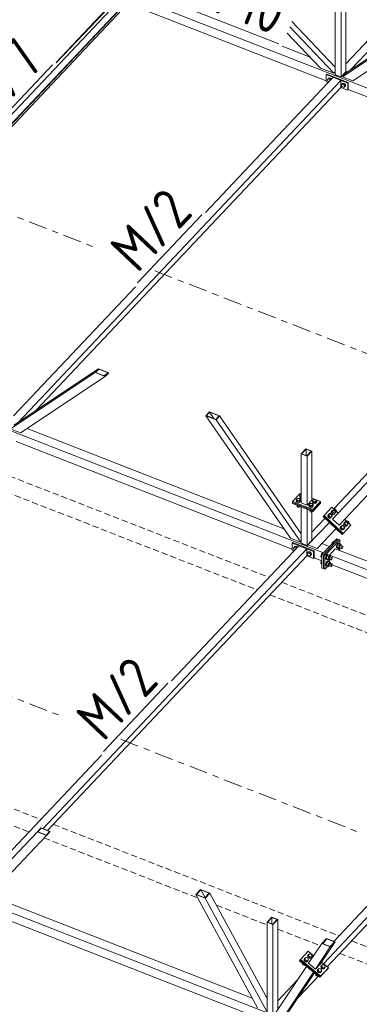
# Model space of a CAD drawing. Header units: millimetres. Extents: x -681 to 506, y -45 to 794.
# Tile 95 of 256: x -116 to -83, y 296 to 391. Entities that reach past the tile are written whole.
import ezdxf

# ---------------------------------------------------------------- set-up
doc = ezdxf.new("R2010")
doc.units = ezdxf.units.MM
doc.header["$LTSCALE"] = 0.6
for name, pattern in [('VERDECKT2', [1.5, 1, -0.5]), ('XKITLINE00', [0]), ('XKITLINE03', [6, 3, -1, 1, -1])]:
    doc.linetypes.add(name, pattern=pattern)
for name, color, linetype, lineweight in [('Bolt', 7, 'Continuous', 0), ('Part', 2, 'Continuous', 0), ('PartMark', 3, 'Continuous', 0), ('S-GRID', 1, 'Continuous', 0)]:
    doc.layers.add(name, color=color, linetype=linetype, lineweight=lineweight)
doc.styles.add('ISOCPEUR', font='ISOCPEUR.TTF')

msp = doc.modelspace()

# ---------------------------------------------------------------- linework, layer by layer
at = {"layer": 'Bolt', "color": 3, "linetype": 'XKITLINE00', "lineweight": 0}
for p, q in [((-86.504, 385.464), (-86.422, 385.56)), ((-86.422, 385.304), (-86.504, 385.464)), ((-86.444, 385.545), (-86.42, 385.614)), ((-86.442, 385.537), (-86.444, 385.545)), ((-86.35, 385.636), (-86.422, 385.56)), ((-86.422, 385.56), (-86.258, 385.495)), ((-86.42, 385.614), (-86.356, 385.647)), ((-86.42, 385.614), (-86.403, 385.632)), ((-86.338, 385.665), (-86.403, 385.632)), ((-86.356, 385.647), (-86.268, 385.634)), ((-86.186, 385.572), (-86.35, 385.636)), ((-86.251, 385.652), (-86.338, 385.665)), ((-86.268, 385.634), (-86.18, 385.578)), ((-86.186, 385.572), (-86.258, 385.495)), ((-86.258, 385.495), (-86.231, 385.443)), ((-86.163, 385.596), (-86.251, 385.652)), ((-86.159, 385.519), (-86.186, 385.572)), ((-86.18, 385.578), (-86.145, 385.533)), ((-86.128, 385.552), (-86.163, 385.596)), ((-86.378, 385.287), (-86.422, 385.304)), ((-85.175, 384.945), (-85.092, 385.041)), ((-85.092, 384.785), (-85.175, 384.945)), ((-85.114, 385.026), (-85.09, 385.095)), ((-85.112, 385.018), (-85.114, 385.026)), ((-85.02, 385.117), (-85.092, 385.041)), ((-85.092, 385.041), (-84.928, 384.977)), ((-84.928, 384.721), (-85.092, 384.785)), ((-85.09, 385.095), (-85.026, 385.128)), ((-85.09, 385.095), (-85.073, 385.114)), ((-85.009, 385.146), (-85.073, 385.114)), ((-85.026, 385.128), (-84.938, 385.115)), ((-84.856, 385.053), (-85.02, 385.117)), ((-84.921, 385.133), (-85.009, 385.146)), ((-84.938, 385.115), (-84.85, 385.059)), ((-84.856, 385.053), (-84.928, 384.977)), ((-84.928, 384.977), (-84.846, 384.817)), ((-84.846, 384.817), (-84.928, 384.721)), ((-84.856, 384.798), (-84.928, 384.721)), ((-84.833, 385.078), (-84.921, 385.133)), ((-84.85, 384.787), (-84.864, 384.789)), ((-84.774, 384.893), (-84.856, 385.053)), ((-84.774, 384.893), (-84.856, 384.798)), ((-84.85, 385.059), (-84.786, 384.977)), ((-84.786, 384.819), (-84.85, 384.787)), ((-84.774, 384.893), (-84.846, 384.817)), ((-84.769, 384.995), (-84.833, 385.078)), ((-84.786, 384.977), (-84.762, 384.889)), ((-84.762, 384.889), (-84.786, 384.819)), ((-84.786, 384.819), (-84.769, 384.838)), ((-84.745, 384.907), (-84.769, 384.995)), ((-84.769, 384.838), (-84.745, 384.907)), ((-89.184, 345.088), (-89.084, 345.193)), ((-89.084, 345.193), (-89.062, 345.193)), ((-89.543, 344.615), (-89.53, 344.644)), ((-89.517, 344.549), (-89.543, 344.615)), ((-89.543, 344.589), (-89.543, 344.615)), ((-89.517, 344.523), (-89.543, 344.589)), ((-89.53, 344.721), (-89.43, 344.827)), ((-89.53, 344.615), (-89.53, 344.721)), ((-89.437, 344.613), (-89.53, 344.721)), ((-89.437, 344.506), (-89.53, 344.615)), ((-89.444, 344.499), (-89.517, 344.549)), ((-89.517, 344.523), (-89.444, 344.474)), ((-89.342, 344.48), (-89.444, 344.499)), ((-89.444, 344.474), (-89.342, 344.455)), ((-89.437, 344.506), (-89.437, 344.613)), ((-89.245, 344.61), (-89.437, 344.613)), ((-89.437, 344.506), (-89.245, 344.504)), ((-89.43, 344.827), (-89.237, 344.824)), ((-89.238, 344.496), (-89.342, 344.48)), ((-89.342, 344.455), (-89.238, 344.471)), ((-89.145, 344.716), (-89.245, 344.61)), ((-89.245, 344.504), (-89.245, 344.61)), ((-89.245, 344.504), (-89.145, 344.609)), ((-89.161, 344.544), (-89.238, 344.496)), ((-89.238, 344.471), (-89.161, 344.518)), ((-89.237, 344.824), (-89.145, 344.716)), ((-89.197, 344.981), (-89.184, 345.01)), ((-89.172, 344.915), (-89.197, 344.981)), ((-89.197, 344.956), (-89.197, 344.981)), ((-89.172, 344.889), (-89.197, 344.956)), ((-89.184, 344.981), (-89.184, 345.088)), ((-89.091, 344.979), (-89.184, 345.088)), ((-89.091, 344.873), (-89.184, 344.981)), ((-89.098, 344.866), (-89.172, 344.915)), ((-89.172, 344.889), (-89.098, 344.84)), ((-89.132, 344.609), (-89.161, 344.544)), ((-89.161, 344.518), (-89.132, 344.584)), ((-89.145, 344.609), (-89.145, 344.716)), ((-89.145, 344.644), (-89.132, 344.609)), ((-89.132, 344.584), (-89.132, 344.609)), ((-89.098, 344.866), (-89.062, 344.859)), ((-89.098, 344.84), (-89.062, 344.833)), ((-89.091, 344.873), (-89.091, 344.979)), ((-89.091, 344.979), (-89.062, 344.979)), ((-89.062, 344.872), (-89.091, 344.873)), ((-88.295, 344.24), (-88.195, 344.345)), ((-88.295, 344.133), (-88.295, 344.24)), ((-88.202, 344.131), (-88.295, 344.24)), ((-88.195, 344.345), (-88.003, 344.343)), ((-87.91, 344.234), (-88.01, 344.128)), ((-88.003, 344.343), (-87.91, 344.234)), ((-87.962, 344.5), (-87.949, 344.529)), ((-87.937, 344.433), (-87.962, 344.5)), ((-87.962, 344.474), (-87.962, 344.5)), ((-87.937, 344.408), (-87.962, 344.474)), ((-87.949, 344.606), (-87.849, 344.712)), ((-87.949, 344.5), (-87.949, 344.606)), ((-87.856, 344.497), (-87.949, 344.606)), ((-87.856, 344.391), (-87.949, 344.5)), ((-87.863, 344.384), (-87.937, 344.433)), ((-87.937, 344.408), (-87.863, 344.358)), ((-87.91, 344.128), (-87.91, 344.234)), ((-87.761, 344.365), (-87.863, 344.384)), ((-87.863, 344.358), (-87.761, 344.339)), ((-87.856, 344.391), (-87.856, 344.497)), ((-87.664, 344.495), (-87.856, 344.497)), ((-87.856, 344.391), (-87.664, 344.388)), ((-87.849, 344.712), (-87.657, 344.709)), ((-87.658, 344.381), (-87.761, 344.365)), ((-87.761, 344.339), (-87.658, 344.355)), ((-87.564, 344.601), (-87.664, 344.495)), ((-87.664, 344.388), (-87.664, 344.495)), ((-87.664, 344.388), (-87.564, 344.494)), ((-87.581, 344.428), (-87.658, 344.381)), ((-87.658, 344.355), (-87.581, 344.403)), ((-87.657, 344.709), (-87.564, 344.601)), ((-87.551, 344.494), (-87.581, 344.428)), ((-87.581, 344.403), (-87.551, 344.468)), ((-87.564, 344.494), (-87.564, 344.601)), ((-87.564, 344.528), (-87.551, 344.494)), ((-87.551, 344.468), (-87.551, 344.494)), ((-89.455, 344.17), (-89.437, 344.149)), ((-89.448, 344.06), (-89.448, 344.162)), ((-89.435, 344.025), (-89.448, 344.06)), ((-89.437, 344.149), (-89.437, 344.163)), ((-89.437, 344.149), (-89.4, 344.148)), ((-89.435, 344.025), (-89.395, 343.998)), ((-89.395, 343.998), (-89.34, 343.987)), ((-89.34, 343.987), (-89.284, 343.996)), ((-89.284, 343.996), (-89.242, 344.022)), ((-89.242, 344.022), (-89.226, 344.057)), ((-89.226, 344.057), (-89.226, 344.081)), ((-88.308, 344.133), (-88.295, 344.162)), ((-88.283, 344.067), (-88.308, 344.133)), ((-88.308, 344.108), (-88.308, 344.133)), ((-88.283, 344.041), (-88.308, 344.108)), ((-88.202, 344.025), (-88.295, 344.133)), ((-88.209, 344.018), (-88.283, 344.067)), ((-88.283, 344.041), (-88.209, 343.992)), ((-88.22, 343.688), (-88.202, 343.667)), ((-88.213, 343.579), (-88.213, 343.68)), ((-88.2, 343.543), (-88.213, 343.579)), ((-88.107, 343.998), (-88.209, 344.018)), ((-88.209, 343.992), (-88.107, 343.973)), ((-88.202, 344.025), (-88.202, 344.131)), ((-88.01, 344.128), (-88.202, 344.131)), ((-88.202, 344.025), (-88.01, 344.022)), ((-88.202, 343.667), (-88.202, 343.681)), ((-88.202, 343.667), (-88.165, 343.667)), ((-88.2, 343.543), (-88.16, 343.516)), ((-88.16, 343.516), (-88.105, 343.506)), ((-88.003, 344.015), (-88.107, 343.998)), ((-88.107, 343.973), (-88.003, 343.989)), ((-88.105, 343.506), (-88.049, 343.515)), ((-88.049, 343.515), (-88.007, 343.54)), ((-88.01, 344.022), (-87.91, 344.128)), ((-88.01, 344.022), (-88.01, 344.128)), ((-88.007, 343.54), (-87.991, 343.576)), ((-87.927, 344.062), (-88.003, 344.015)), ((-88.003, 343.989), (-87.927, 344.036)), ((-87.991, 343.576), (-87.991, 343.599)), ((-87.897, 344.128), (-87.927, 344.062)), ((-87.927, 344.036), (-87.897, 344.102)), ((-87.91, 344.162), (-87.897, 344.128)), ((-87.897, 344.102), (-87.897, 344.128)), ((-86.47, 343.176), (-86.437, 343.252)), ((-86.459, 343.172), (-86.379, 343.257)), ((-86.452, 343.236), (-86.437, 343.252)), ((-86.437, 343.252), (-86.364, 343.289)), ((-86.279, 343.363), (-86.379, 343.257)), ((-86.379, 343.257), (-86.308, 343.09)), ((-86.364, 343.289), (-86.35, 343.288)), ((-86.289, 343.272), (-86.174, 343.393)), ((-86.222, 343.342), (-86.279, 343.363)), ((-86.192, 343.353), (-86.174, 343.393)), ((-86.183, 343.302), (-86.192, 343.353)), ((-86.15, 343.256), (-86.183, 343.302)), ((-86.174, 343.393), (-86.134, 343.414)), ((-86.102, 343.226), (-86.15, 343.256)), ((-86.106, 343.602), (-86.14, 343.527)), ((-86.14, 343.527), (-86.124, 343.434)), ((-86.134, 343.414), (-86.083, 343.408)), ((-86.125, 343.543), (-86.091, 343.618)), ((-86.109, 343.45), (-86.125, 343.543)), ((-86.124, 343.434), (-86.108, 343.411)), ((-86.113, 343.539), (-86.033, 343.623)), ((-86.048, 343.386), (-86.113, 343.539)), ((-86.076, 343.404), (-86.109, 343.45)), ((-86.106, 343.602), (-86.091, 343.618)), ((-86.091, 343.618), (-86.018, 343.656)), ((-86.083, 343.408), (-86.035, 343.378)), ((-86.035, 343.378), (-85.962, 343.456)), ((-86.035, 343.378), (-86.003, 343.332)), ((-85.933, 343.729), (-86.033, 343.623)), ((-86.033, 343.623), (-85.962, 343.456)), ((-86.027, 343.366), (-85.871, 343.31)), ((-86.018, 343.656), (-86.004, 343.654)), ((-85.994, 343.281), (-86.012, 343.241)), ((-86.007, 343.338), (-85.959, 343.309)), ((-86.003, 343.332), (-85.994, 343.281)), ((-85.998, 343.308), (-85.974, 343.293)), ((-85.974, 343.293), (-85.881, 343.282)), ((-85.962, 343.456), (-85.791, 343.394)), ((-85.866, 343.298), (-85.959, 343.309)), ((-85.943, 343.638), (-85.828, 343.76)), ((-85.876, 343.708), (-85.933, 343.729)), ((-85.881, 343.282), (-85.807, 343.32)), ((-85.871, 343.31), (-85.791, 343.394)), ((-85.792, 343.336), (-85.866, 343.298)), ((-85.846, 343.719), (-85.828, 343.76)), ((-85.837, 343.669), (-85.846, 343.719)), ((-85.805, 343.622), (-85.837, 343.669)), ((-85.828, 343.76), (-85.788, 343.78)), ((-85.807, 343.32), (-85.792, 343.336)), ((-85.757, 343.592), (-85.805, 343.622)), ((-85.759, 343.411), (-85.792, 343.336)), ((-85.791, 343.394), (-85.691, 343.5)), ((-85.788, 343.78), (-85.737, 343.774)), ((-85.781, 343.485), (-85.666, 343.607)), ((-85.761, 343.425), (-85.759, 343.411)), ((-85.706, 343.587), (-85.757, 343.592)), ((-85.737, 343.774), (-85.689, 343.744)), ((-85.691, 343.5), (-85.715, 343.556)), ((-85.666, 343.607), (-85.706, 343.587)), ((-85.689, 343.744), (-85.657, 343.698)), ((-85.648, 343.648), (-85.666, 343.607)), ((-85.657, 343.698), (-85.648, 343.648)), ((-86.452, 343.236), (-86.485, 343.161)), ((-86.485, 343.161), (-86.47, 343.068)), ((-86.455, 343.083), (-86.47, 343.176)), ((-86.47, 343.068), (-86.409, 342.982)), ((-86.388, 343.005), (-86.459, 343.172)), ((-86.394, 342.998), (-86.455, 343.083)), ((-86.409, 342.982), (-86.32, 342.926)), ((-86.305, 342.942), (-86.394, 342.998)), ((-86.308, 343.09), (-86.388, 343.005)), ((-86.388, 343.005), (-86.216, 342.943)), ((-86.32, 342.926), (-86.227, 342.916)), ((-86.308, 343.09), (-86.136, 343.028)), ((-86.212, 342.932), (-86.305, 342.942)), ((-86.227, 342.916), (-86.153, 342.954)), ((-86.216, 342.943), (-86.136, 343.028)), ((-86.138, 342.97), (-86.212, 342.932)), ((-86.153, 342.954), (-86.138, 342.97)), ((-86.105, 343.045), (-86.138, 342.97)), ((-86.136, 343.028), (-86.037, 343.134)), ((-86.127, 343.119), (-86.012, 343.241)), ((-86.107, 343.059), (-86.105, 343.045)), ((-86.052, 343.22), (-86.102, 343.226)), ((-86.037, 343.134), (-86.06, 343.19)), ((-86.012, 343.241), (-86.052, 343.22)), ((-84.894, 342.458), (-84.928, 342.383)), ((-84.928, 342.383), (-84.912, 342.29)), ((-84.913, 342.399), (-84.879, 342.474)), ((-84.897, 342.306), (-84.913, 342.399)), ((-84.912, 342.29), (-84.896, 342.266)), ((-84.901, 342.394), (-84.821, 342.479)), ((-84.836, 342.242), (-84.901, 342.394)), ((-84.865, 342.26), (-84.897, 342.306)), ((-84.894, 342.458), (-84.879, 342.474)), ((-84.879, 342.474), (-84.806, 342.511)), ((-84.823, 342.234), (-84.75, 342.312)), ((-84.721, 342.585), (-84.821, 342.479)), ((-84.821, 342.479), (-84.75, 342.312)), ((-84.806, 342.511), (-84.792, 342.51)), ((-84.75, 342.312), (-84.579, 342.25)), ((-84.731, 342.494), (-84.616, 342.615)), ((-84.664, 342.564), (-84.721, 342.585)), ((-84.634, 342.575), (-84.616, 342.615)), ((-84.625, 342.524), (-84.634, 342.575)), ((-84.593, 342.478), (-84.625, 342.524)), ((-84.616, 342.615), (-84.576, 342.636)), ((-84.545, 342.448), (-84.593, 342.478)), ((-84.579, 342.25), (-84.479, 342.356)), ((-84.576, 342.636), (-84.526, 342.63)), ((-84.569, 342.341), (-84.454, 342.463)), ((-84.494, 342.443), (-84.545, 342.448)), ((-84.526, 342.63), (-84.478, 342.6)), ((-84.479, 342.356), (-84.503, 342.412)), ((-84.454, 342.463), (-84.494, 342.443)), ((-84.478, 342.6), (-84.445, 342.554)), ((-84.436, 342.504), (-84.454, 342.463)), ((-84.445, 342.554), (-84.436, 342.504)), ((-85.24, 342.092), (-85.274, 342.016)), ((-85.274, 342.016), (-85.258, 341.923)), ((-85.259, 342.032), (-85.225, 342.108)), ((-85.243, 341.939), (-85.259, 342.032)), ((-85.258, 341.923), (-85.197, 341.838)), ((-85.247, 342.028), (-85.167, 342.113)), ((-85.176, 341.861), (-85.247, 342.028)), ((-85.182, 341.853), (-85.243, 341.939)), ((-85.24, 342.092), (-85.225, 342.108)), ((-85.225, 342.108), (-85.152, 342.145)), ((-85.197, 341.838), (-85.108, 341.782)), ((-85.093, 341.798), (-85.182, 341.853)), ((-85.096, 341.945), (-85.176, 341.861)), ((-85.176, 341.861), (-85.005, 341.799)), ((-85.067, 342.218), (-85.167, 342.113)), ((-85.167, 342.113), (-85.096, 341.945)), ((-85.152, 342.145), (-85.138, 342.144)), ((-85.108, 341.782), (-85.015, 341.772)), ((-85.096, 341.945), (-84.925, 341.884)), ((-85, 341.788), (-85.093, 341.798)), ((-85.077, 342.127), (-84.962, 342.249)), ((-85.01, 342.198), (-85.067, 342.218)), ((-85.015, 341.772), (-84.941, 341.809)), ((-85.005, 341.799), (-84.925, 341.884)), ((-84.926, 341.825), (-85, 341.788)), ((-84.98, 342.208), (-84.962, 342.249)), ((-84.971, 342.158), (-84.98, 342.208)), ((-84.939, 342.112), (-84.971, 342.158)), ((-84.962, 342.249), (-84.922, 342.269)), ((-84.941, 341.809), (-84.926, 341.825)), ((-84.891, 342.082), (-84.939, 342.112)), ((-84.893, 341.901), (-84.926, 341.825)), ((-84.925, 341.884), (-84.825, 341.99)), ((-84.922, 342.269), (-84.871, 342.264)), ((-84.915, 341.975), (-84.8, 342.096)), ((-84.895, 341.915), (-84.893, 341.901)), ((-84.84, 342.076), (-84.891, 342.082)), ((-84.871, 342.264), (-84.823, 342.234)), ((-84.825, 341.99), (-84.849, 342.045)), ((-84.8, 342.096), (-84.84, 342.076)), ((-84.823, 342.234), (-84.791, 342.188)), ((-84.815, 342.222), (-84.659, 342.166)), ((-84.782, 342.137), (-84.8, 342.096)), ((-84.795, 342.194), (-84.748, 342.164)), ((-84.791, 342.188), (-84.782, 342.137)), ((-84.787, 342.164), (-84.763, 342.149)), ((-84.763, 342.149), (-84.669, 342.138)), ((-84.654, 342.154), (-84.748, 342.164)), ((-84.669, 342.138), (-84.596, 342.176)), ((-84.659, 342.166), (-84.579, 342.25)), ((-84.581, 342.192), (-84.654, 342.154)), ((-84.596, 342.176), (-84.581, 342.192)), ((-84.547, 342.267), (-84.581, 342.192)), ((-84.55, 342.281), (-84.547, 342.267)), ((-86.068, 340.417), (-86.039, 340.523)), ((-86.039, 340.523), (-85.919, 340.649)), ((-85.988, 340.502), (-86.039, 340.523)), ((-85.919, 340.649), (-85.868, 340.629)), ((-85.514, 340.438), (-85.577, 340.346)), ((-85.539, 340.331), (-85.476, 340.424)), ((-85.416, 340.453), (-85.536, 340.326)), ((-85.45, 340.481), (-85.514, 340.438)), ((-85.476, 340.424), (-85.412, 340.466)), ((-85.45, 340.481), (-85.412, 340.466)), ((-85.416, 340.453), (-85.235, 340.383)), ((-85.412, 340.466), (-85.366, 340.446)), ((-85.366, 340.446), (-85.363, 340.432)), ((-85.235, 340.383), (-85.355, 340.256)), ((-85.175, 340.293), (-85.235, 340.383)), ((-89.812, 339.971), (-89.729, 340.066)), ((-89.729, 339.811), (-89.812, 339.971)), ((-89.751, 340.051), (-89.727, 340.121)), ((-89.749, 340.044), (-89.751, 340.051)), ((-89.657, 340.142), (-89.729, 340.066)), ((-89.729, 340.066), (-89.565, 340.002)), ((-89.685, 339.794), (-89.729, 339.811)), ((-89.727, 340.121), (-89.663, 340.153)), ((-89.727, 340.121), (-89.71, 340.139)), ((-89.646, 340.172), (-89.71, 340.139)), ((-89.663, 340.153), (-89.575, 340.14)), ((-89.493, 340.078), (-89.657, 340.142)), ((-89.558, 340.158), (-89.646, 340.172)), ((-89.575, 340.14), (-89.487, 340.085)), ((-89.493, 340.078), (-89.565, 340.002)), ((-89.565, 340.002), (-89.538, 339.95)), ((-89.47, 340.103), (-89.558, 340.158)), ((-89.466, 340.026), (-89.493, 340.078)), ((-89.487, 340.085), (-89.452, 340.04)), ((-89.435, 340.058), (-89.47, 340.103)), ((-88.482, 339.452), (-88.4, 339.547)), ((-88.4, 339.292), (-88.482, 339.452)), ((-88.421, 339.533), (-88.397, 339.602)), ((-88.419, 339.525), (-88.421, 339.533)), ((-88.328, 339.624), (-88.4, 339.547)), ((-88.4, 339.547), (-88.235, 339.483)), ((-88.397, 339.602), (-88.333, 339.635)), ((-88.397, 339.602), (-88.38, 339.62)), ((-88.316, 339.653), (-88.38, 339.62)), ((-88.333, 339.635), (-88.245, 339.621)), ((-88.163, 339.56), (-88.328, 339.624)), ((-88.228, 339.64), (-88.316, 339.653)), ((-88.245, 339.621), (-88.157, 339.566)), ((-88.163, 339.56), (-88.235, 339.483)), ((-88.235, 339.483), (-88.153, 339.323)), ((-88.14, 339.584), (-88.228, 339.64)), ((-88.081, 339.4), (-88.163, 339.56)), ((-88.157, 339.566), (-88.093, 339.483)), ((-88.076, 339.502), (-88.14, 339.584)), ((-88.093, 339.483), (-88.07, 339.395)), ((-88.052, 339.414), (-88.076, 339.502)), ((-87.077, 339.423), (-87.137, 339.207)), ((-86.957, 339.55), (-87.077, 339.423)), ((-87.077, 339.423), (-87.025, 339.403)), ((-86.957, 339.55), (-86.906, 339.53)), ((-85.624, 340.228), (-85.641, 340.117)), ((-85.641, 340.117), (-85.624, 340.041)), ((-85.577, 340.346), (-85.624, 340.228)), ((-85.624, 340.041), (-85.577, 340.022)), ((-85.603, 340.102), (-85.586, 340.214)), ((-85.586, 340.026), (-85.603, 340.102)), ((-85.536, 340.326), (-85.596, 340.109)), ((-85.415, 340.039), (-85.596, 340.109)), ((-85.596, 340.109), (-85.536, 340.02)), ((-85.586, 340.214), (-85.539, 340.331)), ((-85.539, 340.007), (-85.586, 340.026)), ((-85.577, 340.022), (-85.576, 340.023)), ((-85.577, 340.022), (-85.539, 340.007)), ((-85.526, 340.016), (-85.539, 340.007)), ((-85.355, 340.256), (-85.536, 340.326)), ((-85.536, 340.02), (-85.355, 339.949)), ((-85.463, 339.834), (-85.45, 339.842)), ((-85.45, 339.842), (-85.412, 339.827)), ((-85.425, 339.819), (-85.412, 339.827)), ((-85.415, 340.039), (-85.355, 340.256)), ((-85.415, 340.039), (-85.355, 339.949)), ((-85.412, 339.827), (-85.366, 339.808)), ((-85.366, 339.808), (-85.363, 339.794)), ((-85.355, 339.949), (-85.285, 340.024)), ((-85.33, 340.041), (-85.111, 339.956)), ((-85.261, 340.291), (-85.042, 340.206)), ((-85.184, 340.261), (-85.175, 340.293)), ((-85.146, 340.007), (-85.137, 340.068)), ((-85.137, 339.966), (-85.146, 340.007)), ((-85.137, 340.068), (-85.111, 340.133)), ((-85.111, 339.956), (-85.137, 339.966)), ((-85.111, 340.133), (-85.077, 340.183)), ((-85.077, 339.979), (-85.111, 339.956)), ((-85.077, 340.183), (-85.042, 340.206)), ((-85.042, 340.029), (-85.077, 339.979)), ((-85.042, 340.206), (-85.017, 340.195)), ((-85.017, 340.093), (-85.042, 340.029)), ((-85.017, 340.195), (-85.008, 340.154)), ((-85.008, 340.154), (-85.017, 340.093)), ((-88.235, 339.228), (-88.4, 339.292)), ((-88.153, 339.323), (-88.235, 339.228)), ((-88.163, 339.304), (-88.235, 339.228)), ((-88.157, 339.293), (-88.171, 339.295)), ((-88.081, 339.4), (-88.163, 339.304)), ((-88.093, 339.326), (-88.157, 339.293)), ((-88.081, 339.4), (-88.153, 339.323)), ((-88.07, 339.395), (-88.093, 339.326)), ((-88.093, 339.326), (-88.076, 339.344)), ((-88.076, 339.344), (-88.052, 339.414)), ((-87.038, 339.168), (-87.137, 339.207)), ((-87.137, 339.207), (-87.077, 339.117)), ((-87.077, 338.785), (-87.137, 338.568)), ((-87.038, 338.53), (-87.137, 338.568)), ((-87.137, 338.568), (-87.077, 338.479)), ((-87.077, 339.117), (-87.038, 339.102)), ((-87.038, 338.826), (-87.077, 338.785)), ((-87.077, 338.785), (-87.038, 338.77)), ((-87.077, 338.479), (-87.038, 338.464)), ((-86.661, 339.129), (-86.678, 339.018)), ((-86.678, 339.018), (-86.661, 338.942)), ((-86.661, 338.491), (-86.678, 338.379)), ((-86.615, 339.247), (-86.661, 339.129)), ((-86.661, 338.942), (-86.615, 338.923)), ((-86.615, 338.609), (-86.661, 338.491)), ((-86.64, 339.003), (-86.623, 339.115)), ((-86.623, 338.927), (-86.64, 339.003)), ((-86.64, 338.365), (-86.623, 338.476)), ((-86.573, 339.227), (-86.633, 339.01)), ((-86.453, 338.94), (-86.633, 339.01)), ((-86.633, 339.01), (-86.573, 338.921)), ((-86.573, 338.589), (-86.633, 338.372)), ((-86.623, 339.115), (-86.577, 339.232)), ((-86.577, 338.908), (-86.623, 338.927)), ((-86.623, 338.476), (-86.577, 338.594)), ((-86.551, 339.339), (-86.615, 339.247)), ((-86.615, 338.923), (-86.614, 338.923)), ((-86.615, 338.923), (-86.577, 338.908)), ((-86.551, 338.701), (-86.615, 338.609)), ((-86.577, 339.232), (-86.513, 339.325)), ((-86.563, 338.917), (-86.577, 338.908)), ((-86.577, 338.594), (-86.513, 338.686)), ((-86.453, 339.354), (-86.573, 339.227)), ((-86.393, 339.157), (-86.573, 339.227)), ((-86.573, 338.921), (-86.393, 338.85)), ((-86.453, 338.716), (-86.573, 338.589)), ((-86.393, 338.518), (-86.573, 338.589)), ((-86.488, 339.381), (-86.551, 339.339)), ((-86.488, 338.743), (-86.551, 338.701)), ((-86.513, 339.325), (-86.45, 339.367)), ((-86.513, 338.686), (-86.45, 338.728)), ((-86.488, 339.381), (-86.45, 339.367)), ((-86.488, 338.743), (-86.45, 338.728)), ((-86.453, 339.354), (-86.273, 339.284)), ((-86.453, 338.94), (-86.393, 339.157)), ((-86.453, 338.94), (-86.393, 338.85)), ((-86.453, 338.716), (-86.273, 338.645)), ((-86.453, 338.302), (-86.393, 338.518)), ((-86.45, 339.367), (-86.403, 339.347)), ((-86.45, 338.728), (-86.403, 338.709)), ((-86.403, 339.347), (-86.4, 339.333)), ((-86.403, 338.709), (-86.4, 338.695)), ((-86.273, 339.284), (-86.393, 339.157)), ((-86.393, 338.85), (-86.322, 338.925)), ((-86.273, 338.645), (-86.393, 338.518)), ((-86.367, 338.942), (-86.149, 338.857)), ((-86.298, 339.192), (-86.08, 339.107)), ((-86.298, 338.554), (-86.08, 338.468)), ((-86.213, 339.194), (-86.273, 339.284)), ((-86.213, 338.555), (-86.273, 338.645)), ((-86.222, 339.162), (-86.213, 339.194)), ((-86.222, 338.524), (-86.213, 338.555)), ((-86.183, 338.908), (-86.174, 338.969)), ((-86.174, 338.867), (-86.183, 338.908)), ((-86.174, 338.969), (-86.149, 339.034)), ((-86.149, 338.857), (-86.174, 338.867)), ((-86.149, 339.034), (-86.114, 339.084)), ((-86.114, 338.88), (-86.149, 338.857)), ((-86.114, 339.084), (-86.08, 339.107)), ((-86.08, 338.93), (-86.114, 338.88)), ((-86.114, 338.445), (-86.08, 338.468)), ((-86.08, 339.107), (-86.054, 339.096)), ((-86.054, 338.994), (-86.08, 338.93)), ((-86.08, 338.468), (-86.054, 338.458)), ((-86.054, 339.096), (-86.045, 339.055)), ((-86.045, 339.055), (-86.054, 338.994)), ((-86.678, 338.379), (-86.661, 338.304)), ((-86.661, 338.304), (-86.615, 338.284)), ((-86.623, 338.289), (-86.64, 338.365)), ((-86.453, 338.302), (-86.633, 338.372)), ((-86.633, 338.372), (-86.573, 338.282)), ((-86.577, 338.27), (-86.623, 338.289)), ((-86.615, 338.284), (-86.614, 338.285)), ((-86.615, 338.284), (-86.577, 338.27)), ((-86.563, 338.278), (-86.577, 338.27)), ((-86.573, 338.282), (-86.393, 338.212)), ((-86.453, 338.302), (-86.393, 338.212)), ((-86.393, 338.212), (-86.322, 338.287)), ((-86.367, 338.303), (-86.149, 338.218)), ((-86.183, 338.27), (-86.174, 338.331)), ((-86.174, 338.229), (-86.183, 338.27)), ((-86.174, 338.331), (-86.149, 338.395)), ((-86.149, 338.218), (-86.174, 338.229)), ((-86.149, 338.395), (-86.114, 338.445)), ((-86.114, 338.241), (-86.149, 338.218)), ((-86.08, 338.292), (-86.114, 338.241)), ((-86.054, 338.356), (-86.08, 338.292)), ((-86.054, 338.458), (-86.045, 338.417)), ((-86.045, 338.417), (-86.054, 338.356)), ((-88.706, 300.141), (-88.606, 300.247)), ((-88.606, 300.247), (-88.428, 300.195)), ((-88.404, 300.49), (-88.436, 300.417)), ((-88.436, 300.417), (-88.416, 300.328)), ((-88.423, 300.435), (-88.391, 300.509)), ((-88.404, 300.346), (-88.423, 300.435)), ((-88.416, 300.328), (-88.351, 300.248)), ((-88.411, 300.431), (-88.36, 300.508)), ((-88.411, 300.431), (-88.332, 300.273)), ((-88.404, 300.49), (-88.391, 300.509)), ((-88.339, 300.266), (-88.404, 300.346)), ((-88.391, 300.509), (-88.328, 300.542)), ((-88.36, 300.508), (-88.26, 300.613)), ((-88.282, 300.35), (-88.36, 300.508)), ((-88.351, 300.248), (-88.258, 300.198)), ((-88.245, 300.217), (-88.339, 300.266)), ((-88.332, 300.273), (-88.282, 300.35)), ((-88.332, 300.273), (-88.154, 300.221)), ((-88.103, 300.298), (-88.282, 300.35)), ((-88.26, 300.613), (-88.082, 300.561)), ((-88.161, 300.192), (-88.086, 300.232)), ((-88.154, 300.221), (-88.054, 300.327)), ((-88.154, 300.221), (-88.103, 300.298)), ((-88.074, 300.25), (-88.148, 300.211)), ((-88.003, 300.404), (-88.103, 300.298)), ((-88.086, 300.232), (-88.074, 300.25)), ((-88.082, 300.561), (-88.003, 300.404)), ((-88.042, 300.324), (-88.074, 300.25)), ((-88.054, 300.327), (-88.003, 300.404)), ((-88.045, 300.34), (-88.042, 300.324)), ((-88.929, 299.686), (-88.946, 299.646)), ((-88.946, 299.646), (-88.936, 299.598)), ((-88.936, 299.598), (-88.901, 299.555)), ((-88.929, 299.686), (-88.921, 299.697)), ((-88.901, 299.555), (-88.85, 299.528)), ((-88.85, 299.528), (-88.797, 299.525)), ((-88.797, 299.525), (-88.757, 299.546)), ((-88.749, 300.124), (-88.781, 300.05)), ((-88.781, 300.05), (-88.762, 299.961)), ((-88.769, 300.068), (-88.737, 300.142)), ((-88.75, 299.98), (-88.769, 300.068)), ((-88.762, 299.961), (-88.697, 299.882)), ((-88.757, 300.065), (-88.706, 300.141)), ((-88.757, 300.065), (-88.678, 299.907)), ((-88.757, 299.546), (-88.749, 299.558)), ((-88.685, 299.9), (-88.75, 299.98)), ((-88.749, 300.124), (-88.737, 300.142)), ((-88.737, 300.142), (-88.674, 300.176)), ((-88.627, 299.983), (-88.706, 300.141)), ((-88.697, 299.882), (-88.604, 299.832)), ((-88.591, 299.85), (-88.685, 299.9)), ((-88.678, 299.907), (-88.627, 299.983)), ((-88.678, 299.907), (-88.5, 299.855)), ((-88.449, 299.931), (-88.627, 299.983)), ((-88.604, 299.832), (-88.506, 299.826)), ((-88.494, 299.844), (-88.591, 299.85)), ((-88.506, 299.826), (-88.432, 299.865)), ((-88.5, 299.855), (-88.4, 299.961)), ((-88.5, 299.855), (-88.449, 299.931)), ((-88.42, 299.884), (-88.494, 299.844)), ((-88.349, 300.037), (-88.449, 299.931)), ((-88.432, 299.865), (-88.42, 299.884)), ((-88.428, 300.195), (-88.349, 300.037)), ((-88.388, 299.957), (-88.42, 299.884)), ((-88.4, 299.961), (-88.349, 300.037)), ((-88.391, 299.974), (-88.388, 299.957)), ((-88.258, 300.198), (-88.161, 300.192)), ((-88.148, 300.211), (-88.245, 300.217)), ((-87.116, 299.441), (-87.148, 299.367)), ((-87.148, 299.367), (-87.129, 299.279)), ((-87.136, 299.386), (-87.104, 299.46)), ((-87.117, 299.297), (-87.136, 299.386)), ((-87.129, 299.279), (-87.064, 299.199)), ((-87.124, 299.382), (-87.073, 299.458)), ((-87.124, 299.382), (-87.045, 299.224)), ((-87.052, 299.217), (-87.117, 299.297)), ((-87.116, 299.441), (-87.104, 299.46)), ((-87.104, 299.46), (-87.04, 299.493)), ((-87.073, 299.458), (-86.973, 299.564)), ((-86.994, 299.301), (-87.073, 299.458)), ((-87.045, 299.224), (-86.994, 299.301)), ((-86.815, 299.249), (-86.994, 299.301)), ((-86.973, 299.564), (-86.794, 299.512)), ((-86.866, 299.172), (-86.766, 299.278)), ((-86.715, 299.354), (-86.815, 299.249)), ((-86.794, 299.512), (-86.715, 299.354)), ((-86.754, 299.275), (-86.786, 299.201)), ((-86.766, 299.278), (-86.715, 299.354)), ((-86.758, 299.291), (-86.754, 299.275)), ((-87.641, 298.637), (-87.659, 298.597)), ((-87.659, 298.597), (-87.648, 298.549)), ((-87.648, 298.549), (-87.613, 298.506)), ((-87.641, 298.637), (-87.634, 298.648)), ((-87.613, 298.506), (-87.562, 298.479)), ((-87.562, 298.479), (-87.51, 298.476)), ((-87.51, 298.476), (-87.47, 298.497)), ((-87.462, 299.075), (-87.494, 299.001)), ((-87.494, 299.001), (-87.475, 298.912)), ((-87.482, 299.019), (-87.45, 299.093)), ((-87.463, 298.931), (-87.482, 299.019)), ((-87.475, 298.912), (-87.41, 298.833)), ((-87.47, 299.016), (-87.419, 299.092)), ((-87.47, 299.016), (-87.391, 298.858)), ((-87.47, 298.497), (-87.462, 298.508)), ((-87.398, 298.851), (-87.463, 298.931)), ((-87.462, 299.075), (-87.45, 299.093)), ((-87.45, 299.093), (-87.386, 299.126)), ((-87.419, 299.092), (-87.319, 299.198)), ((-87.34, 298.934), (-87.419, 299.092)), ((-87.41, 298.833), (-87.316, 298.783)), ((-87.304, 298.801), (-87.398, 298.851)), ((-87.391, 298.858), (-87.34, 298.934)), ((-87.391, 298.858), (-87.212, 298.806)), ((-87.161, 298.882), (-87.34, 298.934)), ((-87.319, 299.198), (-87.14, 299.146)), ((-87.316, 298.783), (-87.219, 298.777)), ((-87.207, 298.795), (-87.304, 298.801)), ((-87.219, 298.777), (-87.144, 298.816)), ((-87.212, 298.806), (-87.112, 298.912)), ((-87.212, 298.806), (-87.161, 298.882)), ((-87.132, 298.834), (-87.207, 298.795)), ((-87.061, 298.988), (-87.161, 298.882)), ((-87.144, 298.816), (-87.132, 298.834)), ((-87.14, 299.146), (-87.061, 298.988)), ((-87.1, 298.908), (-87.132, 298.834)), ((-87.112, 298.912), (-87.061, 298.988)), ((-87.104, 298.925), (-87.1, 298.908)), ((-87.064, 299.199), (-86.97, 299.149)), ((-86.958, 299.168), (-87.052, 299.217)), ((-87.045, 299.224), (-86.866, 299.172)), ((-86.97, 299.149), (-86.873, 299.143)), ((-86.861, 299.162), (-86.958, 299.168)), ((-86.873, 299.143), (-86.798, 299.182)), ((-86.866, 299.172), (-86.815, 299.249)), ((-86.786, 299.201), (-86.861, 299.162)), ((-86.798, 299.182), (-86.786, 299.201))]:
    msp.add_line(p, q, dxfattribs=at)
at = {"layer": 'Part', "color": 2, "linetype": 'XKITLINE00', "lineweight": 0}
for p, q in [((-84.255, 386.434), (-52.927, 419.62)), ((-84.724, 387.039), (-72.88, 399.585)), ((-102.161, 398.503), (-112.877, 387.152)), ((-112.848, 387.126), (-102.198, 398.407)), ((-102.471, 397.708), (-131.605, 366.848)), ((-103.059, 396.201), (-130.937, 366.671)), ((-130.898, 366.655), (-103.096, 396.105)), ((-103.247, 395.718), (-130.799, 366.533)), ((-84.724, 394.927), (-84.724, 386.245)), ((-85.755, 394.661), (-85.755, 385.979)), ((-85.185, 394.438), (-85.185, 385.757)), ((-105.317, 393.526), (-54.605, 373.745)), ((-105.905, 392.904), (-86.631, 385.386)), ((-85.755, 386.702), (-89.973, 391.137)), ((-76.804, 391.253), (-85.033, 385.781)), ((-76.459, 391.619), (-84.687, 386.147)), ((-85.891, 386.116), (-90.175, 390.619)), ((-75.807, 390.864), (-84.036, 385.392)), ((-87.171, 386.615), (-90.409, 390.019)), ((-90.908, 388.741), (-88.182, 387.677)), ((-87.171, 386.615), (-85.891, 386.116)), ((-85.798, 386.748), (-85.755, 386.731)), ((-84.724, 386.329), (-84.529, 386.252)), ((-116.534, 352.241), (-85.206, 385.427)), ((-98.359, 372.595), (-85.966, 385.724)), ((-86.573, 386.044), (-86.631, 385.983)), ((-86.631, 385.983), (-84.541, 385.168)), ((-86.631, 385.302), (-86.631, 385.983)), ((-84.483, 385.229), (-86.573, 386.044)), ((-85.206, 385.427), (-85.966, 385.724)), ((-85.891, 386.116), (-85.755, 386.26)), ((-85.185, 385.757), (-85.755, 385.979)), ((-85.206, 384.746), (-85.206, 385.427)), ((-84.724, 386.245), (-85.185, 385.757)), ((-84.687, 386.147), (-85.033, 385.781)), ((-85.033, 385.781), (-84.036, 385.392)), ((-114.807, 353.39), (-85.206, 384.746)), ((-86.631, 385.302), (-86.435, 385.226)), ((-85.206, 384.746), (-84.541, 384.487)), ((-84.483, 385.229), (-84.541, 385.168)), ((-84.541, 385.168), (-84.541, 384.487)), ((-84.541, 384.487), (-84.483, 384.548)), ((-84.483, 384.548), (-84.483, 385.229)), ((-84.483, 384.548), (-57.659, 374.085)), ((-117.003, 352.846), (-105.16, 365.392)), ((-137.596, 359.333), (-86.885, 339.553)), ((-109.084, 357.06), (-117.312, 351.588)), ((-108.738, 357.427), (-116.966, 351.954)), ((-108.087, 356.671), (-116.315, 351.199)), ((-108.738, 357.427), (-109.084, 357.06)), ((-109.084, 357.06), (-108.087, 356.671)), ((-108.718, 357.394), (-109.029, 357.064)), ((-109.029, 357.064), (-108.107, 356.704)), ((-107.741, 357.038), (-108.738, 357.427)), ((-107.795, 357.034), (-108.718, 357.394)), ((-108.223, 356.75), (-107.795, 357.034)), ((-108.107, 356.704), (-107.795, 357.034)), ((-108.087, 356.671), (-107.741, 357.038)), ((-85.896, 343.808), (-76.188, 354.091)), ((-97.979, 353.23), (-98.325, 352.864)), ((-98.325, 352.864), (-97.328, 352.475)), ((-98.325, 352.864), (-90.097, 340.972)), ((-98.27, 352.868), (-97.959, 353.197)), ((-98.27, 352.868), (-97.348, 352.508)), ((-97.979, 353.23), (-96.982, 352.841)), ((-97.959, 353.197), (-97.531, 352.579)), ((-97.037, 352.838), (-97.959, 353.197)), ((-97.348, 352.508), (-97.037, 352.838)), ((-96.982, 352.841), (-97.328, 352.475)), ((-89.062, 341.396), (-96.982, 352.841)), ((-97.328, 352.475), (-89.1, 340.584)), ((-117.312, 351.588), (-116.315, 351.199)), ((-115.682, 351.62), (-90.73, 341.888)), ((-116.762, 350.355), (-89.938, 339.892)), ((-88.601, 349.656), (-89.062, 349.167)), ((-89.062, 349.167), (-89.062, 344.396)), ((-89.062, 349.167), (-88.492, 348.945)), ((-89.017, 349.175), (-88.59, 349.626)), ((-89.017, 349.175), (-88.504, 348.974)), ((-88.601, 349.656), (-88.031, 349.434)), ((-88.59, 349.626), (-88.59, 349.008)), ((-88.077, 349.426), (-88.59, 349.626)), ((-88.504, 348.974), (-88.077, 349.426)), ((-88.031, 349.434), (-88.492, 348.945)), ((-88.031, 349.434), (-88.031, 344.662)), ((-88.492, 348.945), (-88.492, 344.174)), ((-82.406, 346.655), (-86.02, 342.828)), ((-81.512, 346.306), (-85.374, 342.218)), ((-89.17, 345.315), (-89.919, 344.521)), ((-89.17, 345.315), (-89.062, 345.273)), ((-89.919, 344.521), (-87.924, 343.743)), ((-89.919, 344.521), (-89.919, 344.436)), ((-89.919, 344.436), (-87.924, 343.658)), ((-89.919, 344.351), (-89.919, 344.436)), ((-87.924, 343.658), (-89.919, 344.436)), ((-87.924, 343.573), (-89.919, 344.351)), ((-88.492, 344.174), (-89.062, 344.396)), ((-88.031, 344.662), (-88.492, 344.174)), ((-88.031, 344.871), (-87.175, 344.537)), ((-87.175, 344.537), (-87.924, 343.743)), ((-87.175, 344.452), (-87.924, 343.658)), ((-87.175, 344.452), (-87.924, 343.658)), ((-87.175, 344.367), (-87.924, 343.573)), ((-87.175, 344.452), (-87.175, 344.537)), ((-87.175, 344.367), (-87.175, 344.452)), ((-89.062, 340.486), (-89.062, 344.017)), ((-88.492, 343.794), (-88.492, 340.263)), ((-88.031, 340.752), (-88.031, 343.615)), ((-87.924, 343.743), (-87.924, 343.658)), ((-87.924, 343.658), (-87.924, 343.573)), ((-86.078, 343.98), (-86.828, 343.186)), ((-86.078, 343.98), (-85.472, 343.408)), ((-88.398, 340.31), (-86.322, 342.508)), ((-88.031, 341.545), (-86.745, 342.908)), ((-86.878, 343.133), (-86.928, 343.08)), ((-86.928, 343.08), (-85.069, 341.326)), ((-86.828, 343.186), (-86.878, 343.133)), ((-86.878, 343.133), (-85.019, 341.379)), ((-86.878, 343.133), (-85.019, 341.379)), ((-86.828, 343.186), (-84.969, 341.432)), ((-86.02, 342.828), (-85.374, 342.218)), ((-84.826, 342.798), (-84.22, 342.226)), ((-85.675, 341.898), (-87.504, 339.961)), ((-85.019, 341.379), (-85.069, 341.326)), ((-85.019, 341.379), (-84.969, 341.432)), ((-84.969, 341.432), (-84.22, 342.226)), ((-89.1, 340.584), (-90.097, 340.972)), ((-89.88, 340.551), (-89.938, 340.49)), ((-89.938, 340.49), (-87.848, 339.675)), ((-89.938, 339.809), (-89.938, 340.49)), ((-87.79, 339.736), (-89.88, 340.551)), ((-89.1, 340.584), (-89.062, 340.623)), ((-89.062, 340.486), (-88.492, 340.263)), ((-88.492, 340.263), (-88.031, 340.752)), ((-88.031, 340.835), (-87.937, 340.798)), ((-87.043, 340.45), (-86.308, 340.163)), ((-85.597, 340.917), (-87.038, 339.39)), ((-85.454, 340.861), (-86.895, 339.334)), ((-85.454, 340.861), (-86.895, 339.334)), ((-85.312, 340.805), (-86.753, 339.279)), ((-85.597, 340.917), (-85.454, 340.861)), ((-85.454, 340.861), (-85.312, 340.805)), ((-85.312, 340.805), (-85.312, 339.775)), ((-114.166, 312.76), (-88.513, 339.934)), ((-101.666, 327.102), (-89.273, 340.23)), ((-89.938, 339.809), (-89.743, 339.733)), ((-88.513, 339.934), (-89.273, 340.23)), ((-88.513, 339.253), (-88.513, 339.934)), ((-87.504, 339.961), (-88.398, 340.31)), ((-87.79, 339.736), (-87.848, 339.675)), ((-87.848, 339.675), (-87.848, 338.994)), ((-87.79, 339.055), (-87.79, 339.736)), ((-86.321, 339.333), (-85.744, 339.943)), ((-85.744, 339.943), (-61.54, 330.502)), ((-113.696, 312.577), (-88.513, 339.253)), ((-88.513, 339.253), (-87.848, 338.994)), ((-87.848, 338.994), (-87.79, 339.055)), ((-87.79, 339.055), (-87.038, 338.761)), ((-87.038, 339.39), (-86.895, 339.334)), ((-87.038, 338.071), (-87.038, 339.39)), ((-86.895, 339.334), (-86.895, 338.015)), ((-86.895, 339.334), (-86.753, 339.279)), ((-86.895, 338.015), (-86.895, 339.334)), ((-86.753, 339.279), (-86.753, 337.96)), ((-86.753, 337.96), (-86.277, 338.464)), ((-86.321, 338.481), (-86.321, 339.333)), ((-86.321, 339.333), (-2.584, 306.671)), ((-86.321, 338.481), (-60.966, 328.592)), ((-87.038, 338.071), (-86.895, 338.015)), ((-86.895, 338.015), (-86.753, 337.96)), ((-86.905, 299.647), (-59.541, 328.633)), ((-86.541, 299.351), (-59.541, 327.952)), ((-118.175, 309.615), (-108.467, 319.899)), ((-114.339, 312.828), (-114.685, 312.462)), ((-114.323, 312.797), (-114.634, 312.467)), ((-114.339, 312.828), (-113.446, 312.48)), ((-113.497, 312.474), (-114.323, 312.797)), ((-114.685, 312.462), (-118.299, 308.635)), ((-113.792, 312.113), (-117.653, 308.025)), ((-114.685, 312.462), (-113.792, 312.113)), ((-114.634, 312.467), (-113.808, 312.145)), ((-113.808, 312.145), (-113.497, 312.474)), ((-113.792, 312.113), (-113.446, 312.48)), ((-85.896, 301.817), (-79.495, 308.598)), ((-98.831, 306.863), (-99.292, 306.374)), ((-99.292, 306.374), (-98.398, 306.026)), ((-99.292, 306.374), (-93.3, 295.355)), ((-99.241, 306.379), (-98.815, 306.831)), ((-99.241, 306.379), (-98.415, 306.057)), ((-98.831, 306.863), (-97.937, 306.514)), ((-98.815, 306.831), (-98.401, 306.071)), ((-97.988, 306.509), (-98.815, 306.831)), ((-98.415, 306.057), (-97.988, 306.509)), ((-97.937, 306.514), (-98.398, 306.026)), ((-98.398, 306.026), (-92.407, 295.007)), ((-92.37, 296.275), (-97.937, 306.514)), ((-118.6, 305.14), (-34.863, 272.478)), ((-118.023, 305.75), (-93.819, 296.309)), ((-118.6, 304.289), (-93.245, 294.399)), ((-91.908, 304.162), (-92.37, 303.674)), ((-92.324, 303.681), (-91.897, 304.133)), ((-91.908, 304.162), (-91.339, 303.94)), ((-91.897, 304.133), (-91.897, 303.515)), ((-91.384, 303.933), (-91.897, 304.133)), ((-92.37, 303.674), (-92.37, 294.992)), ((-92.37, 303.674), (-91.8, 303.452)), ((-92.324, 303.681), (-91.811, 303.481)), ((-91.811, 303.481), (-91.384, 303.933)), ((-91.339, 303.94), (-91.8, 303.452)), ((-91.8, 303.452), (-91.8, 294.77)), ((-91.339, 303.94), (-91.339, 295.258)), ((-87.069, 301.607), (-88.348, 299.689)), ((-86.228, 301.279), (-87.661, 299.129)), ((-85.767, 301.767), (-87.2, 299.618)), ((-86.608, 302.095), (-87.069, 301.607)), ((-87.069, 301.607), (-86.228, 301.279)), ((-87.02, 301.613), (-86.594, 302.064)), ((-87.02, 301.613), (-86.243, 301.309)), ((-86.594, 302.064), (-86.921, 301.574)), ((-86.608, 302.095), (-85.767, 301.767)), ((-85.816, 301.761), (-86.594, 302.064)), ((-86.243, 301.309), (-85.816, 301.761)), ((-86.228, 301.279), (-85.767, 301.767)), ((-89.136, 300.061), (-88.386, 300.854)), ((-88.386, 300.854), (-87.858, 300.424)), ((-91.663, 294.716), (-88.546, 299.392)), ((-89.176, 300), (-89.217, 299.939)), ((-89.217, 299.939), (-87.243, 298.33)), ((-89.136, 300.061), (-89.176, 300)), ((-89.176, 300), (-87.202, 298.391)), ((-89.176, 300), (-87.202, 298.391)), ((-89.136, 300.061), (-87.161, 298.452)), ((-88.348, 299.689), (-87.661, 299.129)), ((-87.661, 299.129), (-87.2, 299.618)), ((-87.083, 299.793), (-86.412, 299.246)), ((-90.822, 294.388), (-87.859, 298.832)), ((-90.36, 294.877), (-87.771, 298.761)), ((-89.387, 296.337), (-87.391, 298.451)), ((-87.842, 298.654), (-87.755, 298.747)), ((-86.494, 299.124), (-87.243, 298.33)), ((-87.243, 298.33), (-87.202, 298.391)), ((-87.202, 298.391), (-86.453, 299.185)), ((-86.453, 299.185), (-87.202, 298.391)), ((-87.202, 298.391), (-87.161, 298.452)), ((-87.161, 298.452), (-86.412, 299.246)), ((-86.453, 299.185), (-86.494, 299.124)), ((-86.412, 299.246), (-86.453, 299.185)), ((-91.339, 296.052), (-89.411, 298.094))]:
    msp.add_line(p, q, dxfattribs=at)
at = {"layer": 'Part', "color": 4, "linetype": 'VERDECKT2', "lineweight": 0}
for p, q in [((-119.91, 347.985), (-92.167, 337.164)), ((-121.062, 346.764), (-93.32, 335.943)), ((-90.938, 336.685), (-63.195, 325.864)), ((-92.09, 335.463), (-64.348, 324.643)), ((-142.101, 324.478), (-114.359, 313.657)), ((-120.311, 314.307), (-115.512, 312.436)), ((-113.129, 313.177), (-85.387, 302.356)), ((-114.032, 311.858), (-99.109, 306.038)), ((-97.293, 305.329), (-92.37, 303.409)), ((-91.339, 303.007), (-87.21, 301.396)), ((-84.157, 301.877), (-56.415, 291.056)), ((-85.31, 300.655), (-68.977, 294.285))]:
    msp.add_line(p, q, dxfattribs=at)
at = {"layer": 'PartMark', "color": 1, "linetype": 'XKITLINE00', "lineweight": 0}
for p, q in [((-103.571, 393.787), (-91.244, 388.979)), ((-119.475, 380.309), (-113.224, 386.93)), ((-104.958, 365.751), (-98.707, 372.373)), ((-108.265, 320.258), (-102.014, 326.88))]:
    msp.add_line(p, q, dxfattribs=at)
at = {"layer": 'S-GRID', "color": 1, "linetype": 'XKITLINE03', "lineweight": 0}
for p, q in [((-132.261, 378.237), (-109.265, 369.267)), ((-103.289, 366.936), (-80.293, 357.967)), ((-135.568, 332.744), (-112.572, 323.774)), ((-106.596, 321.443), (-83.6, 312.473))]:
    msp.add_line(p, q, dxfattribs=at)

# ---------------------------------------------------------------- texts
at = {"layer": 'PartMark', "color": 1, "style": 'ISOCPEUR', "width": 0.85}
for s, rotation, p in [('RT/10', -21.3083, (-102.794, 394.128)), ('M/7', 46.65022, (-119.499, 381.157)), ('M/2', 46.65022, (-104.982, 366.6)), ('M/2', 46.65022, (-108.289, 321.106))]:
    msp.add_text(s, height=4, rotation=rotation, dxfattribs=at).set_placement(p)

doc.saveas('drawing.dxf')
